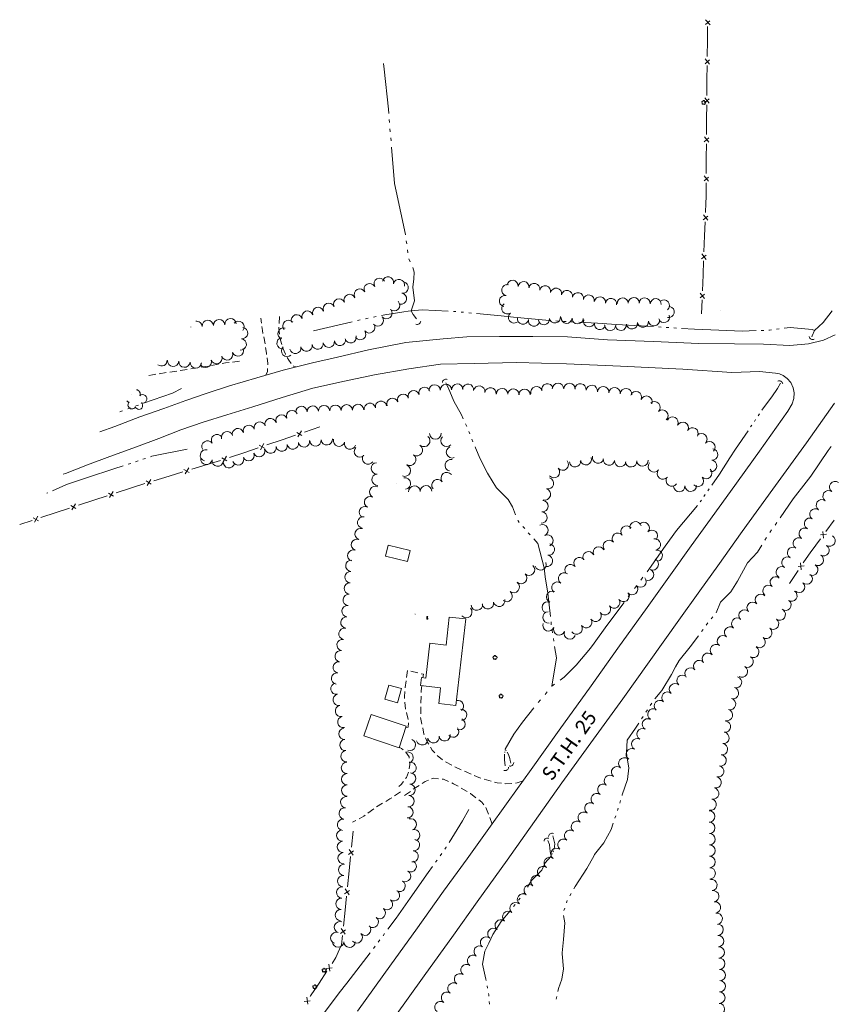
# Model space of a CAD drawing. Extents: x 297264 to 301592, y 46903 to 51888.
# Tile 7 of 16: x 298535 to 299110, y 48049 to 48745. Entities that reach past the tile are written whole.
import ezdxf
from ezdxf.enums import TextEntityAlignment as Align

# ---------------------------------------------------------------- set-up
doc = ezdxf.new("R2010")
doc.units = 0
doc.header["$MEASUREMENT"] = 0
for name, pattern in [('DGN Style 3', [37.5, 25, -12.5]), ('Echnl', [0.68, 0.25, -0.03, 0.02, -0.03, 0.02, -0.03, 0.02, -0.03, 0.25]), ('Wisdot3', [0.1875, 0.125, -0.0625])]:
    doc.linetypes.add(name, pattern=pattern)
for name, color, linetype, lineweight in [('Level 11', 7, 'Continuous', 25), ('Level 12', 241, 'Continuous', 25), ('Level 14', 1, 'Continuous', 25), ('Level 15', 40, 'Efen', 25), ('Level 17', 50, 'Wisdot3', 25), ('Level 18', 72, 'Etrel', 25), ('Level 19', 153, 'Echnl', 25)]:
    doc.layers.add(name, color=color, linetype=linetype, lineweight=lineweight)
doc.styles.add('CalibriRegular', font='calibri.ttf')
doc.styles.add('Style-IGR_FONT_0', font='calibri.ttf')
doc.linetypes.add('Efen', pattern='A,0.105,-0.0325,[20,dgnlstyle-ewdotudls.shx,S=0.000293,R=0,X=0,Y=0],-0.0325,0.105', length=0.275)
doc.linetypes.add('Etrel', pattern='A,0,[14,dgnlstyle-ewdotudls.shx,S=0.00065925,R=0,X=0,Y=0],-0.082294', length=0.082294)

# ---------------------------------------------------------------- blocks, each defined once
blk = doc.blocks.new('CULVRT')
at = {"layer": 'Level 15', "color": 40, "linetype": 'Continuous', "lineweight": 0}
blk.add_arc((10, 7.5), 12.5, 216.8804, 323.1199, dxfattribs=at)
blk = doc.blocks.new('CULVRT_1')
at = {"layer": 'Level 15', "color": 40, "linetype": 'Continuous', "lineweight": 0}
blk.add_arc((10, 7.5), 12.5, 216.8794, 323.1189, dxfattribs=at)
blk = doc.blocks.new('POLE')
at = {"color": 0, "linetype": 'ByBlock', "lineweight": -2, "transparency": 16777216}
for radius in [0.06, 0.015, 0.03, 0.045]:
    blk.add_circle((0, 0), radius, dxfattribs=at)
blk = doc.blocks.new('TREE')
at = {"layer": 'Level 18', "color": 93, "linetype": 'Continuous', "lineweight": 0}
for centre, radius, start, end in [((-4.5, 0.2), 2.78, 78.0714, 279.0825), ((-1.5, 4.3), 2.78, 1.3944, 209.1674), ((3.6, 2.4), 2.97, 278.4235, 139.6574), ((-2, -4.2), 2.61, 140.7796, 358.7122), ((3.5, -3.4), 2.97, 196.0743, 79.0476)]:
    blk.add_arc(centre, radius, start, end, dxfattribs=at)
blk = doc.blocks.new('CULVRT_4')
at = {"layer": 'Level 15', "color": 40, "linetype": 'Continuous', "lineweight": 0}
blk.add_arc((10, 7.5), 12.5, 216.8801, 323.1197, dxfattribs=at)
blk = doc.blocks.new('CULVRT_5')
at = {"layer": 'Level 15', "color": 40, "linetype": 'Continuous', "lineweight": 0}
blk.add_arc((10, 7.5), 12.5, 216.8789, 323.1185, dxfattribs=at)
blk = doc.blocks.new('CULVRT_6')
at = {"layer": 'Level 15', "color": 40, "linetype": 'Continuous', "lineweight": 0}
blk.add_arc((10, 7.5), 12.5, 216.8799, 323.1194, dxfattribs=at)
blk = doc.blocks.new('CULVRT_7')
at = {"layer": 'Level 15', "color": 40, "linetype": 'Continuous', "lineweight": 0}
blk.add_arc((10, 7.5), 12.5, 216.88, 323.1196, dxfattribs=at)
blk = doc.blocks.new('CULVRT_8')
at = {"layer": 'Level 15', "color": 40, "linetype": 'Continuous', "lineweight": 0}
blk.add_arc((10, 7.5), 12.5, 216.8795, 323.119, dxfattribs=at)
blk = doc.blocks.new('CULVRT_9')
at = {"layer": 'Level 15', "color": 40, "linetype": 'Continuous', "lineweight": 0}
blk.add_arc((10, 7.5), 12.5, 216.8797, 323.1192, dxfattribs=at)
blk = doc.blocks.new('TK5')
at = {"layer": 'Level 12', "color": 241, "linetype": 'Continuous', "lineweight": 0}
for p, q in [((8.7, 1.9), (1.6, 1.9)), ((1.7, -1.6), (8.8, -1.6))]:
    blk.add_line(p, q, dxfattribs=at)
for centre, start, end in [((1.7, 0.1), 93.5242, 269.5716), ((8.7, 0.1), 270.7061, 89.9568)]:
    blk.add_arc(centre, 1.75, start, end, dxfattribs=at)
blk = doc.blocks.new('TA')
at = {"layer": 'Level 12', "color": 241, "linetype": 'Continuous', "lineweight": 0, "style": 'Style-IGR_FONT_0'}
blk.add_text('T', height=6, rotation=360, dxfattribs=at).set_placement((-1.9, 0.2), align=Align.MIDDLE_LEFT)

msp = doc.modelspace()

# ---------------------------------------------------------------- linework, layer by layer
at = {"layer": 'Level 11', "color": 21, "linetype": 'Continuous', "lineweight": 13, "ltscale": 0.2, "flags": 128}
for points in [[(298834.58, 48519.54), (298808.1, 48516.87), (298781.74, 48511.81), (298759.78, 48506.63), (298741.98, 48502.6), (298721.24, 48497.4), (298702.58, 48491.9), (298683.43, 48486.36), (298666.94, 48480.92), (298652.49, 48475.95), (298636.94, 48470.16), (298619.94, 48464.29), (298602.34, 48457.48), (298591.72, 48453.74)], [(298834.58, 48519.54), (298851.24, 48520.95), (298874.26, 48521.05), (298898.03, 48521.24), (298922.52, 48520.79), (298950.75, 48518.84), (298983.41, 48517.66), (299015.41, 48516.15), (299040.65, 48515.99), (299061.17, 48515.64), (299079.77, 48514.89), (299092.92, 48515.98), (299103.65, 48518.53), (299111.8, 48522.43)], [(298856.43, 48502.1), (298832.73, 48501.47), (298810.21, 48498.21), (298786.04, 48494.13), (298764.75, 48489.44), (298742.42, 48484.58), (298720.68, 48478.07), (298699.82, 48471.4), (298681.49, 48465.85), (298664.69, 48460.48), (298649.03, 48455.16), (298633.43, 48449.1), (298617.57, 48443.14), (298598.73, 48436.22), (298582.93, 48430.38), (298567.33, 48424.33), (298565.69, 48423.67)], [(298856.43, 48502.1), (298886.42, 48502.84), (298921.67, 48501.85), (298960.03, 48500.11), (299004.01, 48497.99), (299038.66, 48495.79), (299058.37, 48496.34), (299069.57, 48495.31), (299072.44, 48494.73), (299075.15, 48493.63), (299077.87, 48491.53), (299080.46, 48488.49), (299082.15, 48484.9), (299082.73, 48481.18), (299082.53, 48477.2), (299081.36, 48473.61), (299078.47, 48468.42), (299058.34, 48439.99), (299037.79, 48411.57), (299021.74, 48389.31), (299009.96, 48373.03)], [(299028.79, 48358.92), (299046.08, 48383.3), (299067.64, 48413.07), (299091.65, 48445.96), (299111.47, 48473.96)], [(298773.95, 48043.94), (298797.87, 48077.41), (298815.07, 48101.21), (298834.84, 48128.81), (298851.43, 48151.67), (298865.69, 48171.46), (298880.39, 48192.26), (298896.73, 48214.84), (298916.7, 48242.68), (298939.22, 48273.99), (298958.14, 48300.62), (298978.78, 48329.56), (298995.4, 48352.58), (299009.96, 48373.03)], [(298799.54, 48039.02), (298821.05, 48068.96), (298841.74, 48097.8), (298858.67, 48121.37), (298879.72, 48150.86), (298901.9, 48182.14), (298918.42, 48205.47), (298940.8, 48236.28), (298961.58, 48264.89), (298980.15, 48290.97), (299001.26, 48320.43), (299016.14, 48341.15), (299028.79, 48358.92)]]:
    msp.add_lwpolyline(points, dxfattribs=at)
at = {"layer": 'Level 12', "color": 241, "linetype": 'Continuous', "lineweight": 13, "ltscale": 0.2, "flags": 128}
for points in [[(298793.63, 48365.84), (298809.37, 48362.08), (298811.23, 48369.82), (298795.49, 48373.58)], [(298843.53, 48260.21), (298850.67, 48321.35), (298838.88, 48322.73), (298836.55, 48302.81), (298825.14, 48304.15), (298822.26, 48279.5), (298819.08, 48279.87), (298818.43, 48274.35), (298832.73, 48272.68), (298831.44, 48261.62)], [(298802.29, 48262.05), (298805.06, 48272.11), (298796.09, 48274.58), (298793.32, 48264.52)], [(298808.36, 48245.52), (298783.49, 48253.78), (298778.45, 48238.58), (298803.31, 48230.32)]]:
    msp.add_lwpolyline(points, close=True, dxfattribs=at)
at = {"layer": 'Level 15', "color": 40, "linetype": 'Continuous', "lineweight": 0, "ltscale": 0.2}
for p, q in [((299020.11, 48741.7), (299023.28, 48744.43)), ((299023.32, 48741.49), (299020.15, 48745.21)), ((299019.8, 48714.07), (299022.98, 48716.81)), ((299023.01, 48713.86), (299019.84, 48717.58)), ((299019.5, 48686.44), (299022.67, 48689.18)), ((299022.71, 48686.23), (299019.54, 48689.96)), ((299019.28, 48658.8), (299022.45, 48661.55)), ((299022.5, 48658.61), (299019.31, 48662.32)), ((299019.08, 48631.17), (299022.24, 48633.92)), ((299022.29, 48630.98), (299019.1, 48634.69)), ((299018.47, 48603.6), (299021.73, 48606.25)), ((299021.68, 48603.31), (299018.62, 48607.12)), ((299017.35, 48576), (299020.61, 48578.64)), ((299020.55, 48575.7), (299017.5, 48579.51)), ((299016.23, 48548.39), (299019.49, 48551.03)), ((299019.43, 48548.09), (299016.37, 48551.9)), ((298730.9, 48453.21), (298734.58, 48451.1)), ((298731.78, 48450.07), (298734.27, 48454.35)), ((298704.38, 48444.23), (298708.06, 48442.11)), ((298705.26, 48441.09), (298707.76, 48445.37)), ((298677.86, 48435.24), (298681.55, 48433.12)), ((298678.75, 48432.1), (298681.24, 48436.39)), ((298651.88, 48424.01), (298654.52, 48428.2)), ((298651.11, 48427.17), (298654.72, 48424.93)), ((298624.3, 48418.98), (298627.96, 48416.81)), ((298625.15, 48415.83), (298627.69, 48420.08)), ((298597.68, 48410.3), (298601.34, 48408.14)), ((298598.52, 48407.16), (298601.07, 48411.41)), ((298571.06, 48401.63), (298574.72, 48399.47)), ((298571.9, 48398.48), (298574.45, 48402.74)), ((298545.32, 48389.72), (298547.85, 48393.98)), ((298544.46, 48392.86), (298548.13, 48390.72)), ((299105.68, 48381.31), (299101.53, 48380.95)), ((299103.21, 48383.33), (299103.6, 48378.5)), ((299089.8, 48359.04), (299085.68, 48358.5)), ((299087.26, 48360.96), (299087.85, 48356.14)), ((298767.63, 48154.77), (298771.09, 48157.24)), ((298770.86, 48154.27), (298767.99, 48158.32)), ((298764.79, 48126.84), (298768.26, 48129.32)), ((298768.02, 48126.34), (298765.16, 48130.4)), ((298761.96, 48098.92), (298765.42, 48101.4)), ((298765.19, 48098.42), (298762.32, 48102.48)), ((298751.74, 48074.15), (298755.96, 48074.72)), ((298754.36, 48072.2), (298753.72, 48077.12)), ((298738.87, 48048.82), (298738.16, 48053.74)), ((298736.23, 48050.74), (298740.44, 48051.37))]:
    msp.add_line(p, q, dxfattribs=at)
at = {"layer": 'Level 15', "color": 40, "linetype": 'Continuous', "lineweight": 0, "ltscale": 0.2, "flags": 128}
for points in [[(299021.47, 48730.49), (299021.58, 48740.36)], [(299021.35, 48719.26), (299021.47, 48730.49)], [(299021.17, 48702.86), (299021.28, 48712.73)], [(299021.04, 48691.63), (299021.17, 48702.86)], [(299020.9, 48675.23), (299020.97, 48684.96), (299020.97, 48685.1)], [(299020.81, 48664), (299020.9, 48675.23)], [(299020.69, 48647.6), (299020.76, 48657.47)], [(299020.6, 48636.37), (299020.69, 48647.6)], [(299020.48, 48619.97), (299020.55, 48629.84)], [(299020.17, 48608.75), (299020.45, 48615.52), (299020.48, 48619.97)], [(299019.51, 48592.36), (299019.91, 48602.23)], [(299019.05, 48581.14), (299019.51, 48592.36)], [(299018.38, 48564.75), (299018.78, 48574.62)], [(299017.93, 48553.53), (299018.38, 48564.75)], [(299017.26, 48537.14), (299017.66, 48547.01)], [(298736.38, 48453.48), (298747.16, 48457.13)], [(298720.64, 48448.14), (298730.11, 48451.35)], [(298694.12, 48439.16), (298703.6, 48442.37)], [(298709.86, 48444.49), (298720.64, 48448.14)], [(298683.34, 48435.51), (298694.12, 48439.16)], [(298656.59, 48427.25), (298667.49, 48430.54)], [(298667.49, 48430.54), (298677.06, 48433.44)], [(298629.79, 48419.16), (298640.68, 48422.45)], [(298640.68, 48422.45), (298650.26, 48425.34)], [(298613.98, 48414.03), (298623.5, 48417.13)], [(298587.36, 48405.36), (298596.88, 48408.46)], [(298603.16, 48410.5), (298613.98, 48414.03)], [(298576.54, 48401.83), (298587.36, 48405.36)], [(298549.95, 48393.08), (298560.75, 48396.65)], [(298560.75, 48396.65), (298570.26, 48399.78)], [(298534.92, 48388.13), (298543.67, 48391.01)], [(299111.09, 48391.12), (299105.27, 48383.23)], [(299101.42, 48378.02), (299094.8, 48369.06)], [(299094.8, 48369.06), (299094.72, 48368.95), (299089.31, 48360.95)], [(299085.69, 48355.58), (299079.46, 48346.35)], [(298769.67, 48159.88), (298770.82, 48171.22)], [(298767.99, 48143.3), (298769, 48153.28)], [(298766.83, 48131.96), (298767.99, 48143.3)], [(298765.15, 48115.38), (298766.16, 48125.36)], [(298764, 48104.04), (298765.15, 48115.38)], [(298761.29, 48087.73), (298762.65, 48090.8), (298763.33, 48097.44)], [(298755.93, 48077.71), (298758.7, 48081.87), (298761.29, 48087.73)], [(298746.69, 48063.85), (298752.25, 48072.2)], [(298740.36, 48054.36), (298740.69, 48054.86), (298746.69, 48063.85)]]:
    msp.add_lwpolyline(points, dxfattribs=at)
at = {"layer": 'Level 17', "color": 51, "linetype": 'DGN Style 3', "lineweight": 0, "ltscale": 0.2, "flags": 128}
for points in [[(298709.09, 48493.82), (298710.25, 48496.27), (298710.52, 48502.08), (298709.44, 48509.29), (298708.65, 48515.53), (298706.6, 48525.35), (298705.51, 48534.22)], [(298718.84, 48535.23), (298718.27, 48527.07), (298719.41, 48518.55), (298721.02, 48512.77), (298723, 48508.55), (298725.24, 48504.48), (298727.61, 48501.02), (298728.97, 48499.99), (298730.37, 48499.69)], [(298626.28, 48493.66), (298628.89, 48494.09), (298659.17, 48498.69), (298680.58, 48502.42), (298690.75, 48503.68)], [(298807.99, 48244.42), (298808.1, 48244.39), (298809.86, 48244.8), (298810.02, 48249.57), (298807.9, 48257.68), (298807.38, 48262.35), (298807.19, 48266.3), (298807.61, 48272.9), (298809.25, 48284.99), (298820.54, 48282.23), (298820.21, 48279.74)], [(298819.48, 48274.22), (298818.95, 48270.22), (298818.56, 48251.79), (298820.94, 48239.79), (298823.52, 48234), (298826.85, 48228.44), (298830.26, 48224.69), (298835.68, 48220.55), (298842.42, 48216.93), (298851.18, 48212.9), (298859.73, 48209.26), (298872.74, 48205.46), (298878.78, 48204.83), (298884.86, 48205.05), (298886.84, 48205.47), (298890.96, 48206.88)], [(298803.16, 48202.75), (298804.79, 48204.21), (298808.49, 48209.23), (298810.23, 48213.55), (298810.85, 48218.32), (298810.47, 48223.94), (298808.18, 48227.13), (298805.03, 48229.68), (298803.44, 48230.72)], [(298869.07, 48176.26), (298867.13, 48182.12), (298864.8, 48187.96), (298861.83, 48191.75), (298853.76, 48197.96), (298841.94, 48204.81), (298834.75, 48207.96), (298827.75, 48208.77), (298821.75, 48206.38), (298816.29, 48202.9), (298806.83, 48196.3)], [(298804.34, 48199.12), (298796.76, 48194.02), (298786.78, 48188.13), (298778.29, 48181.85), (298770.46, 48177.55)]]:
    msp.add_lwpolyline(points, dxfattribs=at)
at = {"layer": 'Level 18', "color": 93, "linetype": 'Continuous', "lineweight": 0, "ltscale": 0.2}
for centre, radius, start, end in [((298789.57, 48558.42), 3.99, 28.37217, 208.35685), ((298795.47, 48559.41), 3.99, 346.80857, 166.79325), ((298803.24, 48557.59), 3.99, 346.80857, 166.79325), ((298883.59, 48557.01), 3.94, 353.20097, 173.18565), ((298775.52, 48550.83), 3.99, 28.37217, 208.35685), ((298782.55, 48554.62), 3.99, 28.37217, 208.35685), ((298805.91, 48555.78), 3.99, 260.90306, 80.88774), ((298879.84, 48553.93), 3.94, 77.85286, 257.83754), ((298891.42, 48556.07), 3.94, 353.20097, 173.18565), ((298898.97, 48554.81), 3.94, 347.38139, 167.36607), ((298906.66, 48553.08), 3.94, 347.38139, 167.36607), ((298914.4, 48551.42), 3.94, 348.32011, 168.30479), ((298922.12, 48549.82), 3.94, 348.32011, 168.30479), ((298760.97, 48543.85), 3.99, 23.06342, 203.04809), ((298768.32, 48546.98), 3.99, 23.06342, 203.04809), ((298804.65, 48547.9), 3.99, 260.90306, 80.88774), ((298878.18, 48546.22), 3.94, 77.85286, 257.83754), ((298929.84, 48548.22), 3.94, 348.32011, 168.30479), ((298937.56, 48546.63), 3.94, 348.32011, 168.30479), ((298945.45, 48545.24), 3.94, 352.12934, 172.11401), ((298953.26, 48544.16), 3.94, 352.12934, 172.11401), ((298961.5, 48544.46), 3.94, 2.30613, 182.29081), ((298969.38, 48544.77), 3.94, 2.30613, 182.29081), ((298977.03, 48544.48), 3.94, 356.38429, 176.36897), ((298984.9, 48543.99), 3.94, 356.38429, 176.36897), ((298990.73, 48543.07), 3.94, 309.96433, 129.94901), ((298746.04, 48537.83), 3.99, 19.20327, 199.18794), ((298753.63, 48540.72), 3.99, 23.06342, 203.04809), ((298794.41, 48537.64), 3.99, 219.98117, 39.96584), ((298799.84, 48543.17), 3.99, 226.28155, 46.26623), ((298879.97, 48540.95), 3.94, 125.72489, 305.70957), ((298994.09, 48538.51), 3.94, 257.02602, 77.01069), ((298676.07, 48529.18), 4.02, 4.30319, 184.28787), ((298684.1, 48529.79), 4.02, 4.37696, 184.36164), ((298725.02, 48528.66), 3.99, 39.78098, 219.76566), ((298730.97, 48532.58), 3.99, 19.20327, 199.18794), ((298738.51, 48535.21), 3.99, 19.20327, 199.18794), ((298788.29, 48532.51), 3.99, 219.98117, 39.96584), ((298884.57, 48534.55), 3.94, 125.72489, 305.70957), ((298890.95, 48533.78), 3.94, 169.26691, 349.25158), ((298898.69, 48532.32), 3.94, 169.26691, 349.25158), ((298905.76, 48533.36), 3.94, 189.06124, 9.04592), ((298913.55, 48534.6), 3.94, 189.06124, 9.04592), ((298921.84, 48534.36), 3.94, 177.13192, 357.11659), ((298929.71, 48533.96), 3.94, 177.13192, 357.11659), ((298937.76, 48531.91), 3.94, 165.24262, 345.22729), ((298983.65, 48532.64), 3.94, 188.01597, 8.00064), ((298990.73, 48534.87), 3.94, 199.9729, 19.95758), ((298652.03, 48527.27), 4.02, 5.05662, 10.14382), ((298660.02, 48527.97), 4.02, 179.77176, 184.28787), ((298660.02, 48527.97), 4.02, 4.30319, 98.4609), ((298668.05, 48528.57), 4.02, 4.30319, 184.28787), ((298689.66, 48528.03), 4.02, 319.48868, 139.47336), ((298692.25, 48523.56), 4.02, 263.04234, 83.02701), ((298721.56, 48523.2), 3.99, 72.85872, 252.84339), ((298782.21, 48527.56), 3.99, 216.44926, 36.43393), ((298945.38, 48529.9), 3.94, 165.24262, 345.22729), ((298952.68, 48529.25), 3.94, 179.26049, 359.24517), ((298960.23, 48529.33), 3.94, 188.11647, 8.10115), ((298968.04, 48530.44), 3.94, 188.11647, 8.10115), ((298975.84, 48531.54), 3.94, 188.01597, 8.00064), ((298691.28, 48515.57), 4.02, 263.04234, 83.02701), ((298720.84, 48516.4), 3.99, 98.91611, 278.90079), ((298761.48, 48518.7), 3.99, 189.50508, 9.48976), ((298769.02, 48520.6), 3.99, 194.76986, 14.75454), ((298775.79, 48522.81), 3.99, 216.44926, 36.43393), ((298689.3, 48511.22), 4.02, 199.59097, 19.57565), ((298724.08, 48510.89), 3.99, 133.60014, 313.58482), ((298729.99, 48513.06), 3.99, 191.25621, 11.24089), ((298737.82, 48514.62), 3.99, 191.25621, 11.24089), ((298745.73, 48516.06), 3.99, 189.50508, 9.48976), ((298753.6, 48517.38), 3.99, 189.50508, 9.48976), ((298674.14, 48505.82), 4.02, 199.59097, 19.57565), ((298681.72, 48508.52), 4.02, 199.59097, 19.57565), ((298635.19, 48504.3), 4.02, 232.3778, 2.68633), ((298643.47, 48503.94), 4.02, 175.90795, 355.89263), ((298651.5, 48503.37), 4.02, 175.90795, 355.89263), ((298659.52, 48502.79), 4.02, 175.90795, 355.89263), ((298666.56, 48503.13), 4.02, 199.59097, 19.57565), ((298821.31, 48481.33), 4.01, 18.08079, 198.06547), ((298828.48, 48483.05), 4.01, 2.03488, 182.01956), ((298836.5, 48483.34), 4.01, 2.03488, 182.01956), ((298844.53, 48483.62), 4.01, 2.03488, 182.01956), ((298852.11, 48483.5), 4.01, 350.81809, 170.80277), ((298860.04, 48482.22), 4.01, 350.81809, 170.80277), ((298867.96, 48480.94), 4.01, 350.81809, 170.80277), ((298876.21, 48480.45), 4.01, 357.50221, 177.48689), ((298884.23, 48480.1), 4.01, 357.50221, 177.48689), ((298892.13, 48479.95), 4.04, 0.2208, 180.20548), ((298900.54, 48481.76), 4.04, 16.07108, 196.05576), ((298908.29, 48483.76), 4.04, 14.16512, 194.1498), ((298915.77, 48484.09), 4.04, 359.46094, 179.44562), ((298923.85, 48484.01), 4.04, 359.46094, 179.44562), ((298931.66, 48483.67), 4.04, 352.6406, 172.62528), ((298939.67, 48482.64), 4.04, 352.6406, 172.62528), ((298947.77, 48481.66), 4.04, 355.02497, 175.00965), ((298955.82, 48480.96), 4.04, 355.02497, 175.00965), ((298963.87, 48480.26), 4.04, 355.02497, 175.00965), ((298617.18, 48480.54), 2.97, 193.99816, 194.06555), ((298612.73, 48477.52), 2.78, 55.80256, 55.86202), ((298617.18, 48480.54), 2.97, 332.83167, 84.23449), ((298621.87, 48477.04), 2.97, 250.48248, 133.45575), ((298798.67, 48473.47), 4.01, 20.98798, 200.97266), ((298806.17, 48476.34), 4.01, 20.98798, 200.97266), ((298813.68, 48478.84), 4.01, 18.08079, 198.06547), ((298970.9, 48478.16), 4.04, 337.31049, 157.29517), ((298978.35, 48475.04), 4.04, 337.31049, 157.29517), ((298612.73, 48477.52), 2.78, 222.37064, 263.57555), ((298614.3, 48472.7), 2.78, 132.47957, 333.49062), ((298619.31, 48472.15), 2.61, 195.18772, 53.12032), ((298734.25, 48467.78), 4.01, 2.07354, 182.05821), ((298742.28, 48468.07), 4.01, 2.07354, 182.05821), ((298750.3, 48468.36), 4.01, 2.07354, 182.05821), ((298758.32, 48468.65), 4.01, 2.07354, 182.05821), ((298766.34, 48468.93), 4.01, 2.01684, 182.00152), ((298774.36, 48469.22), 4.01, 2.01684, 182.00152), ((298782.66, 48469.95), 4.01, 10.80107, 190.78575), ((298790.54, 48471.46), 4.01, 10.80107, 190.78575), ((298984.11, 48471.06), 4.04, 312.91644, 132.90112), ((298712.37, 48459.2), 4.01, 17.25376, 197.23844), ((298720.19, 48461.76), 4.01, 22.91056, 202.89524), ((298727.59, 48464.88), 4.01, 22.91056, 202.89524), ((298989.61, 48465.15), 4.04, 312.91644, 132.90112), ((298996.79, 48460.21), 4.04, 333.31663, 153.30131), ((298689.31, 48452.11), 4.01, 15.97682, 195.9615), ((298697.04, 48454.44), 4.01, 17.25376, 197.23844), ((298704.71, 48456.82), 4.01, 17.25376, 197.23844), ((299004, 48456.59), 4.04, 333.31663, 153.30131), ((299010.89, 48452.63), 4.04, 329.69222, 149.67689), ((298674.51, 48447.85), 4.01, 33.56784, 213.55251), ((298681.59, 48449.9), 4.01, 15.97682, 195.9615), ((298821.09, 48447.32), 4.11, 230.28248, 50.26716), ((298829.03, 48452.55), 4.11, 181.68722, 1.6719), ((298836.95, 48447.4), 4.11, 135.59147, 315.57615), ((299017.18, 48448.57), 4.04, 314.63319, 134.61786), ((298667.82, 48443.41), 4.01, 33.56784, 213.55251), ((298712.4, 48442.48), 4.01, 190.62179, 10.60646), ((298720.29, 48443.96), 4.01, 190.62179, 10.60646), ((298728.18, 48445.44), 4.01, 190.62179, 10.60646), ((298736.07, 48446.91), 4.01, 190.62179, 10.60646), ((298744.26, 48447.67), 4.01, 185.22884, 5.21352), ((298752.25, 48448.4), 4.01, 185.22884, 5.21352), ((298760.83, 48447.39), 4.01, 165.31388, 345.29856), ((298768.59, 48445.36), 4.01, 165.31388, 345.29856), ((298775.62, 48439.82), 4.01, 134.0695, 314.05418), ((298815.78, 48440.79), 4.11, 235.66644, 55.65112), ((298840.86, 48439.29), 4.11, 112.00728, 291.99196), ((299022.85, 48442.82), 4.04, 314.63319, 134.61786), ((298666.63, 48437.07), 4.01, 77.08827, 257.07295), ((298689.42, 48434.2), 4.01, 201.33628, 21.32096), ((298696.9, 48437.12), 4.01, 201.33628, 21.32096), ((298704.37, 48440.04), 4.01, 201.33628, 21.32096), ((298781.39, 48434.87), 4.01, 144.66969, 324.65436), ((298811.15, 48434), 4.11, 235.66644, 55.65112), ((298935.43, 48434.37), 4.06, 196.74915, 16.73383), ((298944.11, 48435.55), 4.04, 166.53056, 346.51524), ((299024.85, 48437.66), 4.04, 264.68754, 84.67222), ((298667.02, 48434.49), 4.01, 171.84306, 351.82774), ((298674.97, 48433.35), 4.01, 171.84306, 351.82774), ((298682.91, 48432.21), 4.01, 171.84306, 351.82774), ((298787.58, 48427.88), 4.01, 93.83207, 273.81675), ((298807.29, 48426.31), 4.11, 246.91685, 66.90153), ((298839.91, 48430.05), 4.11, 77.43202, 257.4167), ((298919.05, 48430.57), 4.06, 220.55884, 40.54352), ((298927.85, 48432.91), 4.06, 186.84902, 6.83369), ((298951.81, 48434.04), 4.04, 172.5929, 352.57758), ((298959.82, 48433), 4.04, 172.5929, 352.57758), ((298967.43, 48432.88), 4.04, 183.985, 3.96968), ((298975.49, 48433.44), 4.04, 183.985, 3.96968), ((298983.68, 48429.26), 4.04, 141.32793, 321.31261), ((299024.1, 48429.62), 4.04, 264.68754, 84.67222), ((298788.12, 48419.87), 4.01, 93.83207, 273.81675), ((298807.32, 48417.15), 4.11, 278.39961, 98.38429), ((298837.07, 48420.97), 4.11, 37.8789, 217.86358), ((298908.66, 48417.32), 4.06, 254.08392, 74.0686), ((298912.89, 48425.29), 4.06, 220.55884, 40.54352), ((298989.98, 48424.21), 4.04, 141.32793, 321.31261), ((298996.31, 48419.29), 4.04, 143.06171, 323.04639), ((299014.74, 48418.94), 4.04, 224.03993, 44.02461), ((299020.55, 48424.55), 4.04, 224.03993, 44.02461), ((298786.4, 48411.18), 4.01, 63.10581, 243.09049), ((298814.19, 48411.35), 4.11, 2.17924, 182.16391), ((298822.4, 48411.66), 4.11, 2.17924, 182.16391), ((298830.58, 48415.93), 4.11, 37.8789, 217.86358), ((299001.57, 48415.3), 4.04, 181.82799, 1.81266), ((299009.64, 48415.55), 4.04, 181.82799, 1.81266), ((299111.8, 48414.62), 3.97, 53.51789, 233.50257), ((298782.77, 48404.02), 4.01, 63.10581, 243.09049), ((298906.44, 48409.51), 4.06, 254.08392, 74.0686), ((299107.12, 48408.22), 3.97, 53.83476, 233.81943), ((298779.13, 48396.87), 4.01, 63.10581, 243.09049), ((298904.78, 48401.19), 4.06, 265.13289, 85.11756), ((299102.43, 48401.82), 3.97, 53.83476, 233.81943), ((298777.91, 48389.58), 4.01, 80.51324, 260.49791), ((298904.09, 48393.11), 4.06, 265.13289, 85.11756), ((299097.75, 48395.41), 3.97, 53.83476, 233.81943), ((298904.67, 48384.1), 4.06, 296.12665, 116.11133), ((298964.29, 48383.24), 4.03, 39.33459, 219.31927), ((298970.62, 48386.21), 4.03, 14.84245, 194.82713), ((298976.4, 48385.74), 4.03, 316.49294, 136.47762), ((299094.02, 48388.77), 3.97, 62.36077, 242.34545), ((298776.11, 48381.44), 4.01, 71.23703, 251.2217), ((298908.24, 48376.82), 4.06, 296.12665, 116.11133), ((298958.05, 48378.13), 4.03, 39.33459, 219.31927), ((298982.24, 48380.18), 4.03, 316.49294, 136.47762), ((299090.21, 48381.66), 3.97, 58.52347, 238.50814), ((299107.89, 48376.67), 3.97, 238.44585, 58.43053), ((298773.53, 48373.84), 4.01, 71.23703, 251.2217), ((298909.25, 48370.46), 4.06, 260.6192, 80.60388), ((298944.64, 48368.44), 4.03, 25.78348, 205.76816), ((298951.81, 48373.02), 4.03, 39.33459, 219.31927), ((298984.23, 48374.05), 4.03, 280.07311, 100.05779), ((299086.06, 48374.89), 3.97, 58.52347, 238.50814), ((299103.73, 48369.9), 3.97, 238.44585, 58.43053), ((298770.94, 48366.24), 4.01, 71.23703, 251.2217), ((298907.93, 48362.46), 4.06, 260.6192, 80.60388), ((298937.38, 48364.94), 4.03, 25.78348, 205.76816), ((298985.63, 48366.1), 4.03, 280.07311, 100.05779), ((299081.98, 48368.14), 3.97, 59.76055, 239.74523), ((299099.64, 48363.02), 3.97, 240.39353, 60.37821), ((298769.55, 48358.95), 4.01, 85.93679, 265.92146), ((298895.25, 48356.21), 4.06, 226.93796, 46.92264), ((298903.41, 48359.98), 4.06, 199.14148, 19.12616), ((298924.61, 48355.92), 4.03, 37.70419, 217.68887), ((298930.99, 48360.86), 4.03, 37.70419, 217.68887), ((298982.85, 48359.99), 4.03, 245.02661, 65.01128), ((299077.98, 48361.28), 3.97, 59.76055, 239.74523), ((299095.72, 48356.12), 3.97, 240.39353, 60.37821), ((298768.98, 48350.94), 4.01, 85.93679, 265.92146), ((298889.71, 48350.28), 4.06, 226.93796, 46.92264), ((298920.06, 48350.02), 4.03, 53.6339, 233.61857), ((298979.45, 48352.68), 4.03, 245.02661, 65.01128), ((299073.98, 48354.42), 3.97, 59.76055, 239.74523), ((299091.77, 48349.83), 3.97, 227.19454, 47.17921), ((298768.41, 48342.93), 4.01, 85.93679, 265.92146), ((298884.38, 48343.94), 4.06, 231.82048, 51.80516), ((298915.27, 48343.52), 4.03, 53.6339, 233.61857), ((298968.16, 48342.43), 4.03, 221.90994, 41.89462), ((298974.16, 48347.82), 4.03, 221.90994, 41.89462), ((299064.63, 48341.22), 3.97, 49.74187, 229.72655), ((299069.76, 48347.28), 3.97, 49.74187, 229.72655), ((299086.37, 48344.01), 3.97, 227.19454, 47.17921), ((298767.67, 48334.88), 4.01, 84.27074, 264.25542), ((298879.36, 48337.56), 4.06, 231.82048, 51.80516), ((298911.61, 48336.96), 4.03, 67.1507, 247.13538), ((298962.04, 48337.57), 4.03, 215.55739, 35.54206), ((299059.25, 48334.88), 4, 43.65461, 223.63929), ((299080.95, 48337.76), 3.97, 237.0503, 57.03498), ((298766.86, 48326.89), 4.01, 84.27074, 264.25542), ((298858.36, 48331.51), 4.06, 186.57112, 6.55579), ((298866.19, 48332.46), 4.06, 192.57814, 12.56282), ((298874.11, 48334.23), 4.06, 192.57814, 12.56282), ((298908.48, 48329.53), 4.03, 67.1507, 247.13538), ((298955.47, 48332.88), 4.03, 215.55739, 35.54206), ((299053.46, 48329.35), 4, 43.65461, 223.63929), ((299076.7, 48331.29), 3.97, 231.65405, 51.63873), ((298850.86, 48326.19), 4.06, 221.65364, 41.63832), ((298909.1, 48322.48), 4.03, 94.20551, 274.19018), ((298942.39, 48323.55), 4.03, 213.91791, 33.90259), ((298948.91, 48328.19), 4.03, 215.55739, 35.54206), ((299047.66, 48323.83), 4, 43.65461, 223.63929), ((299072.66, 48324.48), 4.02, 233.98068, 53.96536), ((298766.06, 48318.9), 4.01, 84.27074, 264.25542), ((298909.07, 48316.81), 4.03, 159.15649, 339.14116), ((298929, 48314.55), 4.03, 213.91791, 33.90259), ((298935.7, 48319.05), 4.03, 213.91791, 33.90259), ((299042.53, 48318.06), 4, 51.01212, 230.9968), ((299067.93, 48317.98), 4.02, 233.75587, 53.74054), ((298764.73, 48310.84), 4.01, 80.10188, 260.08656), ((298916.61, 48313.94), 4.03, 159.15649, 339.14116), ((298924.15, 48311.07), 4.03, 159.15649, 339.14116), ((299037.49, 48311.84), 4, 51.01212, 230.9968), ((299063.18, 48311.49), 4.02, 233.75587, 53.74054), ((298763.35, 48302.93), 4.01, 80.10188, 260.08656), ((299027.41, 48299.39), 4, 51.01212, 230.9968), ((299032.45, 48305.61), 4, 51.01212, 230.9968), ((299058.42, 48305.01), 4.02, 233.75587, 53.74054), ((298761.97, 48295.02), 4.01, 80.10188, 260.08656), ((299021.71, 48293.28), 4, 40.58209, 220.56676), ((299053.92, 48298.08), 4.02, 239.83146, 59.81613), ((298760.65, 48287.16), 4.01, 81.76375, 261.74843), ((299015.63, 48288.07), 4, 40.58209, 220.56676), ((299049.88, 48291.13), 4.02, 239.83146, 59.81613), ((298759.5, 48279.22), 4.01, 81.76375, 261.74843), ((299009.55, 48282.86), 4, 40.58209, 220.56676), ((299045.84, 48284.18), 4.02, 239.83146, 59.81613), ((298759.01, 48272.02), 4.01, 101.53207, 281.51675), ((298998.48, 48271.71), 4, 48.07137, 228.05605), ((299003.83, 48277.67), 4, 48.07137, 228.05605), ((299041.72, 48276.66), 4.02, 254.68626, 74.67094), ((298760.61, 48264.15), 4.01, 101.53207, 281.51675), ((298993.13, 48265.76), 4, 48.07137, 228.05605), ((299039.59, 48268.9), 4.02, 254.68626, 74.67094), ((298844.91, 48259.77), 4.01, 309.80006, 104.10452), ((298987.78, 48259.8), 4, 48.07137, 228.05605), ((299037.47, 48261.15), 4.02, 254.68626, 74.67094), ((298762.22, 48256.29), 4.01, 101.53207, 281.51675), ((298847.24, 48253.5), 4.01, 277.18341, 97.16808), ((298983.21, 48253.88), 4, 61.4213, 241.40598), ((299035.34, 48253.39), 4.02, 254.68626, 74.67094), ((298763.82, 48248.42), 4.01, 101.53207, 281.51675), ((298846.08, 48246.97), 4.01, 246.50664, 66.49132), ((298979.38, 48246.85), 4, 61.4213, 241.40598), ((299033.86, 48245.2), 4.02, 262.62407, 82.60875), ((298764.67, 48240.21), 4.01, 95.0813, 275.06597), ((298841.63, 48241.67), 4.01, 220.95352, 40.9382), ((298975.55, 48239.82), 4, 61.4213, 241.40598), ((299032.83, 48237.23), 4.02, 262.62407, 82.60875), ((298765.38, 48232.21), 4.01, 95.0813, 275.06597), ((298811.01, 48232.33), 4.01, 249.02693, 69.01161), ((298819.67, 48236.17), 4.01, 192.91307, 12.89774), ((298827.67, 48237.67), 4.01, 189.68616, 9.67084), ((298835.59, 48239.02), 4.01, 189.68616, 9.67084), ((298971.72, 48232.79), 4, 61.4213, 241.40598), ((299031.79, 48229.25), 4.02, 262.62407, 82.60875), ((298766.09, 48224.22), 4.01, 95.0813, 275.06597), ((298809.37, 48223.31), 4.01, 291.53525, 111.51993), ((298967.89, 48225.76), 4, 61.4213, 241.40598), ((298766.45, 48216.04), 4.01, 90.63308, 270.61776), ((298811.46, 48216.04), 4.01, 280.05701, 100.04169), ((298962.61, 48219.24), 4, 50.72509, 230.70977), ((299030.76, 48221.27), 4.02, 262.62407, 82.60875), ((298811.21, 48208.54), 4.01, 266.41275, 86.39743), ((298957.54, 48213.04), 4, 50.72509, 230.70977), ((299029.06, 48213.61), 4.02, 257.34919, 77.33387), ((298766.54, 48208.01), 4.01, 90.63308, 270.61776), ((298952.47, 48206.84), 4, 50.72509, 230.70977), ((299027.3, 48205.76), 4.02, 257.34919, 77.33387), ((298766.63, 48199.99), 4.01, 90.63308, 270.61776), ((298810.65, 48200.58), 4.01, 265.19315, 85.17783), ((298947.78, 48200.55), 4, 55.00028, 234.98496), ((299025.53, 48197.91), 4.02, 257.34919, 77.33387), ((298765.92, 48191.7), 4.01, 82.16378, 262.14845), ((298809.98, 48192.58), 4.01, 265.19315, 85.17783), ((298938.59, 48187.43), 4, 55.00028, 234.98496), ((298943.19, 48193.99), 4, 55.00028, 234.98496), ((299023.77, 48190.06), 4.02, 257.34919, 77.33387), ((298764.82, 48183.75), 4.01, 82.16378, 262.14845), ((298809.3, 48184.59), 4.01, 265.19315, 85.17783), ((298933.91, 48180.85), 4, 53.17683, 233.16151), ((299022.74, 48181.65), 4.02, 270.51968, 90.50436), ((298763.73, 48175.8), 4.01, 82.16378, 262.14845), ((298811.58, 48176.1), 4.01, 287.15895, 107.14363), ((298929.11, 48174.45), 4, 53.17683, 233.16151), ((299022.81, 48173.6), 4.02, 270.51968, 90.50436), ((298763.15, 48168.23), 4.01, 93.38443, 273.36911), ((298813.94, 48168.43), 4.01, 287.15895, 107.14363), ((298924.31, 48168.04), 4, 53.17683, 233.16151), ((298763.63, 48160.22), 4.01, 93.38443, 273.36911), ((298813.87, 48161.43), 4.01, 262.86889, 82.85357), ((298919.51, 48161.63), 4, 53.17683, 233.16151), ((299022.88, 48165.56), 4.02, 270.51968, 90.50436), ((298812.87, 48153.47), 4.01, 262.86889, 82.85357), ((298914.71, 48155.22), 4, 53.17683, 233.16151), ((299022.96, 48157.52), 4.02, 270.51968, 90.50436), ((298764.1, 48152.21), 4.01, 93.38443, 273.36911), ((298811.56, 48146.46), 4.01, 240.57393, 60.55861), ((298909.91, 48148.81), 4, 53.17683, 233.16151), ((299023.03, 48149.47), 4.02, 270.51968, 90.50436), ((298764.49, 48143.89), 4.01, 85.12972, 265.1144), ((298807.61, 48139.47), 4.01, 240.57393, 60.55861), ((298905.17, 48142.38), 4, 53.65073, 233.63541), ((299023.1, 48141.43), 4.02, 270.51968, 90.50436), ((298763.8, 48135.9), 4.01, 85.12972, 265.1144), ((298803.67, 48132.48), 4.01, 240.57393, 60.55861), ((298900.42, 48135.93), 4, 53.65073, 233.63541), ((299024.32, 48133.17), 4.02, 278.91075, 98.89543), ((298763.12, 48127.9), 4.01, 85.12972, 265.1144), ((298799.73, 48125.89), 4.01, 231.33154, 51.31622), ((298895.67, 48129.48), 4, 53.65073, 233.63541), ((299025.57, 48125.22), 4.02, 278.91075, 98.89543), ((298762.57, 48119.96), 4.01, 86.99425, 266.97893), ((298794.72, 48119.62), 4.01, 231.33154, 51.31622), ((298890.93, 48123.03), 4, 53.65073, 233.63541), ((298762.14, 48111.94), 4.01, 86.99425, 266.97893), ((298789.7, 48113.36), 4.01, 231.33154, 51.31622), ((298885.63, 48116.82), 4, 49.47499, 229.45967), ((299026.81, 48117.28), 4.02, 278.91075, 98.89543), ((298784.68, 48107.09), 4.01, 231.33154, 51.31622), ((298875.23, 48104.65), 4, 49.47499, 229.45967), ((298880.43, 48110.74), 4, 49.47499, 229.45967), ((299028.06, 48109.33), 4.02, 278.91075, 98.89543), ((298761.48, 48103.39), 4.01, 71.3065, 251.29118), ((298779.33, 48101.59), 4.01, 222.41544, 42.40011), ((298870.02, 48098.57), 4, 49.47499, 229.45967), ((299028.68, 48101.55), 4.02, 272.76928, 92.75396), ((298758.91, 48095.79), 4.01, 71.3065, 251.29118), ((298773.4, 48096.17), 4.01, 222.41544, 42.40011), ((298864.82, 48092.48), 4, 49.47499, 229.45967), ((299029.07, 48093.51), 4.02, 272.76928, 92.75396), ((298760.26, 48093.18), 4.01, 178.925, 358.90968), ((298768.28, 48093.03), 4.01, 178.925, 358.90968), ((298860.28, 48086.11), 4, 54.65809, 234.64277), ((299029.46, 48085.48), 4.02, 272.76928, 92.75396), ((298855.65, 48079.58), 4, 54.65809, 234.64277), ((299029.85, 48077.44), 4.02, 272.76928, 92.75396), ((298851.02, 48073.05), 4, 54.65809, 234.64277), ((299030.23, 48069.41), 4.02, 272.76928, 92.75396), ((298846.39, 48066.53), 4, 54.89557, 234.88025), ((298841.79, 48059.98), 4, 54.89557, 234.88025), ((299030.21, 48061.55), 4.02, 267.92327, 87.90794), ((298837.18, 48053.43), 4, 54.89557, 234.88025), ((299029.91, 48053.51), 4.02, 267.92327, 87.90794), ((298832.57, 48046.88), 4, 54.89557, 234.88025), ((299029.62, 48045.47), 4.02, 267.92327, 87.90794)]:
    msp.add_arc(centre, radius, start, end, dxfattribs=at)
at = {"layer": 'Level 19', "color": 161, "linetype": 'Continuous', "lineweight": 0, "ltscale": 0.2, "flags": 128}
for points in [[(298792.66, 48710.2), (298792.22, 48714.26)], [(298795.98, 48678.92), (298795.74, 48681.83), (298792.66, 48710.2)], [(298796.53, 48672.43), (298796.34, 48674.6)], [(298797.07, 48665.95), (298796.89, 48668.11)], [(298797.62, 48659.46), (298797.44, 48661.62)], [(298801.33, 48623.89), (298800.15, 48629.45), (298797.99, 48655.14)], [(298807.86, 48593.11), (298807.83, 48593.3), (298801.33, 48623.89)], [(298808.71, 48586.66), (298808.42, 48588.81)], [(298809.56, 48580.21), (298809.27, 48582.36)], [(298811.2, 48573.99), (298810.3, 48575.96)], [(298811.93, 48539.27), (298814.12, 48546.47), (298813.09, 48556.13), (298813.72, 48562.04), (298814.06, 48566.71), (298813.06, 48569.9), (298812.99, 48570.06)], [(298811.93, 48539.27), (298819.66, 48539.99), (298838.14, 48539.1)], [(298773.96, 48532.42), (298775.85, 48532.83)], [(298779.64, 48533.65), (298781.53, 48534.06)], [(298785.32, 48534.87), (298787.21, 48535.28)], [(298791, 48536.1), (298793.15, 48536.56), (298806.61, 48538.68), (298809.66, 48539.14), (298811.93, 48539.27), (298813.34, 48536.67), (298815.54, 48533.55)], [(298841.77, 48538.92), (298842.16, 48538.9), (298843.59, 48538.77)], [(298847.21, 48538.43), (298849.02, 48538.26)], [(298852.64, 48537.93), (298854.45, 48537.76)], [(298858.08, 48537.42), (298875.54, 48535.8), (298884.34, 48534.93)], [(298884.34, 48534.93), (298909.76, 48532.41), (298910.59, 48532.36)], [(299097.13, 48525.35), (299103.25, 48531.13), (299109.69, 48539.3)], [(298742.82, 48525.18), (298770.17, 48531.6)], [(298914.22, 48532.16), (298916.04, 48532.06)], [(298919.67, 48531.85), (298921.48, 48531.75)], [(298925.12, 48531.55), (298926.93, 48531.45)], [(298930.57, 48531.24), (298943.64, 48530.51), (298956.9, 48529.71)], [(298956.9, 48529.71), (298983.23, 48528.11)], [(298986.86, 48527.89), (298988.68, 48527.78)], [(298992.31, 48527.56), (298994.12, 48527.45)], [(298997.76, 48527.23), (298999.57, 48527.12)], [(299003.21, 48526.9), (299012.39, 48526.34), (299029.55, 48525.6)], [(299065, 48525.64), (299065.34, 48525.66), (299066.8, 48525.85)], [(299070.41, 48526.32), (299072.21, 48526.55)], [(299075.82, 48527.02), (299080.02, 48527.57), (299090.4, 48526.58), (299095.49, 48526.07), (299097.13, 48525.35), (299095.62, 48521.5), (299095.39, 48520.9)], [(299029.55, 48525.6), (299045.94, 48524.9), (299055.91, 48525.29)], [(299059.54, 48525.43), (299061.36, 48525.5)], [(298622.6, 48474.01), (298643.14, 48481.01), (298649.41, 48484.38)], [(298848.73, 48462.93), (298847.44, 48465.75), (298842.16, 48475.33), (298839.19, 48482.33), (298837.21, 48487.05), (298836.31, 48488.34)], [(299060.03, 48469.08), (299060.46, 48469.71), (299067.08, 48478.42), (299071.03, 48484.41), (299073.1, 48488.13)], [(298611.38, 48469.98), (298613.25, 48470.66)], [(298616.99, 48472), (298618.86, 48472.68)], [(298605.77, 48467.96), (298607.64, 48468.63)], [(299057.37, 48465.1), (299058.26, 48466.43)], [(298851.17, 48457.59), (298850.36, 48459.37)], [(299052.04, 48457.13), (299052.93, 48458.46)], [(299054.7, 48461.11), (299055.59, 48462.44)], [(298853.45, 48452.19), (298852.72, 48454)], [(299037.38, 48435.22), (299041.41, 48441.4), (299050.25, 48454.48)], [(298855.62, 48446.74), (298854.9, 48448.56)], [(298869.9, 48417.89), (298865.89, 48424.53), (298860.76, 48434.6), (298857.37, 48442.38), (298857.07, 48443.11)], [(299091.25, 48418), (299094.63, 48422.38), (299106.96, 48440.55), (299108.99, 48443.35)], [(298627.38, 48436.04), (298628.46, 48436.4), (298653.44, 48441.35)], [(299024.5, 48415.95), (299029.95, 48423.83), (299037.38, 48435.22)], [(298582.98, 48421.4), (298601.44, 48427.44), (298608.23, 48429.69)], [(298611.71, 48430.85), (298613.45, 48431.43)], [(298616.93, 48432.58), (298618.67, 48433.16)], [(298622.15, 48434.31), (298623.89, 48434.89)], [(298558.13, 48412.08), (298567.96, 48416.48), (298582.98, 48421.4)], [(298885.8, 48394.92), (298883.47, 48400.76), (298880.61, 48405.88), (298872.23, 48414.03), (298869.9, 48417.89)], [(299073.01, 48393), (299082.23, 48406.3), (299091.25, 48418)], [(298554.09, 48410.28), (298554.78, 48410.59)], [(299019.04, 48408.07), (299019.95, 48409.38)], [(299021.77, 48412.01), (299022.68, 48413.32)], [(298999.49, 48383.83), (299014.44, 48401.53)], [(299016.31, 48404.12), (299017.22, 48405.44)], [(298888.35, 48389.7), (298887.51, 48390.66), (298887.26, 48391.29)], [(298892.2, 48385.27), (298890.92, 48386.75)], [(299069.31, 48387.78), (299070.55, 48389.52)], [(298896.06, 48380.86), (298894.77, 48382.33)], [(298978.74, 48354.76), (298991.54, 48372.76), (298999.49, 48383.83)], [(299065.59, 48382.57), (299066.83, 48384.31)], [(298906.76, 48351.26), (298905.86, 48357.42), (298901.52, 48374.62), (298898.63, 48377.92)], [(299042.66, 48348.05), (299049.9, 48360.96), (299056.84, 48368.54), (299059.91, 48373.53)], [(299062.15, 48377.17), (299063.27, 48378.99)], [(298910.36, 48323.14), (298908.45, 48339.55), (298906.76, 48351.26)], [(298969.88, 48342.93), (298971.36, 48344.9)], [(298974.32, 48348.84), (298975.8, 48350.81)], [(299042.66, 48348.05), (299038.01, 48340.66), (299030.74, 48333.26), (299027.65, 48325.78)], [(298965.45, 48337.02), (298966.92, 48338.99)], [(298941.33, 48304.3), (298950.35, 48316.75), (298962.5, 48333.08)], [(298911.04, 48317.32), (298910.81, 48319.26)], [(299021.74, 48318.52), (299020.63, 48317.01)], [(299025.33, 48322.85), (299024.12, 48321.42)], [(298911.91, 48311.52), (298911.61, 48313.45)], [(299018.4, 48313.99), (299017.29, 48312.48)], [(298912.79, 48305.72), (298912.5, 48307.65)], [(298917.23, 48278.1), (298920.17, 48280.28), (298928.5, 48288.56), (298938.78, 48300.79), (298941.33, 48304.3)], [(299015.06, 48309.46), (299009.24, 48301.67), (299001.46, 48292.09), (298999, 48287.58)], [(298911.51, 48273.84), (298914.61, 48293.77), (298913.38, 48301.85)], [(298999, 48287.58), (298996, 48282.08), (298989.16, 48270.78), (298984.25, 48264.82)], [(298911.34, 48273.65), (298911.51, 48273.84), (298913.28, 48275.16)], [(298906.59, 48267.99), (298908.17, 48269.87)], [(298901.83, 48262.33), (298903.42, 48264.21)], [(298982.03, 48261.8), (298981.02, 48260.23)], [(298878.38, 48229.25), (298884.48, 48239.77), (298890.63, 48248.38), (298898.7, 48258.53)], [(298978.98, 48257.07), (298977.97, 48255.5)], [(298972.85, 48247.64), (298970.58, 48244.17), (298964.73, 48235.62), (298964.12, 48226.62), (298964.7, 48222.98)], [(298975.93, 48252.35), (298974.9, 48250.78)], [(298878.04, 48226.79), (298878.11, 48227.35)], [(298878.27, 48228.46), (298878.35, 48229.02)], [(298878.85, 48228.5), (298879.15, 48228.02)], [(298879.74, 48227.07), (298880.72, 48225.5), (298881.57, 48222.6), (298881.81, 48221.25), (298882.37, 48219.43)], [(298878.39, 48217.56), (298877.86, 48221.73), (298877.97, 48225.67)], [(298964.7, 48222.98), (298965.8, 48216.13), (298965.04, 48207.85), (298961.17, 48196.91), (298961.06, 48196.57)], [(298959.98, 48192.98), (298959.44, 48191.18)], [(298838.72, 48163.22), (298848.11, 48178.55), (298852.76, 48186.57)], [(298958.35, 48187.59), (298957.81, 48185.79)], [(298956.68, 48182.21), (298956.07, 48180.44)], [(298954.87, 48176.88), (298953.35, 48172.4), (298948.13, 48163.05), (298941.66, 48154.8), (298941.03, 48153.69)], [(298910.48, 48155.24), (298910.03, 48159.04), (298909.69, 48161.88), (298908.59, 48164.76)], [(298912.09, 48168.04), (298913.55, 48162.4), (298912.99, 48158.5)], [(298835.67, 48158.48), (298836.75, 48160), (298836.76, 48160.01)], [(298912.51, 48157.25), (298912.22, 48156.64)], [(298829.15, 48149.29), (298830.23, 48150.82)], [(298832.41, 48153.89), (298833.5, 48155.42)], [(298910.69, 48153.42), (298906.69, 48148.91), (298904.34, 48143.63), (298897.04, 48136.48), (298894.28, 48131.74)], [(298910.77, 48153.6), (298910.69, 48153.42), (298910.64, 48153.9)], [(298911.64, 48155.42), (298911.35, 48154.82)], [(298941.03, 48153.69), (298936.09, 48144.93), (298927.9, 48132.04), (298926.97, 48130.4)], [(298811.29, 48123.95), (298823.91, 48141.93), (298826.97, 48146.23)], [(298795.37, 48101.85), (298801.38, 48109.85), (298811.29, 48123.95)], [(298888.96, 48123.91), (298887.77, 48122.43)], [(298892.37, 48128.46), (298891.76, 48127.4), (298891.34, 48126.87)], [(298922.31, 48122.25), (298922.31, 48122.24), (298921.71, 48120.48)], [(298925.11, 48127.14), (298924.17, 48125.51)], [(298881.83, 48115.03), (298875.63, 48107.29), (298869.73, 48098.15), (298866.79, 48092.1)], [(298885.39, 48119.48), (298884.26, 48118.06), (298884.2, 48118)], [(298920.5, 48116.92), (298919.9, 48115.14)], [(298919.59, 48111.54), (298920.66, 48106.39), (298919.56, 48094.53), (298918.76, 48085.31), (298918.82, 48084.52)], [(298788.6, 48092.83), (298789.73, 48094.33)], [(298791.99, 48097.34), (298793.12, 48098.84)], [(298785.22, 48088.32), (298786.35, 48089.83)], [(298866.79, 48092.1), (298863.98, 48086.32), (298862.25, 48077.28), (298864.75, 48066.48), (298864.89, 48065.71)], [(298766.28, 48063.78), (298778.27, 48079.07), (298782.96, 48085.32)], [(298918.82, 48084.52), (298919.64, 48073.95), (298918.58, 48066.54), (298916.21, 48059.87), (298915.75, 48057.9)], [(298749.83, 48042.08), (298760.99, 48057.02), (298766.28, 48063.78)], [(298865.57, 48061.98), (298865.91, 48060.12)], [(298866.6, 48056.38), (298866.77, 48055.48), (298866.85, 48054.5)], [(298914.9, 48054.24), (298914.48, 48052.41)], [(298867.18, 48050.72), (298867.34, 48048.83)]]:
    msp.add_lwpolyline(points, dxfattribs=at)

# ---------------------------------------------------------------- block references
at = {"layer": 'Level 12', "color": 241, "linetype": 'Continuous', "lineweight": 0}
for name, p, xscale, yscale, zscale, rotation in [('TA', (298814.88, 48324.56), 0.2, 0.2, 0.2, 54.40804512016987), ('TK5', (298823.38, 48321.13), 0.2000000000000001, 0.2000000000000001, 0.2000000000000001, 94.78107917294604)]:
    msp.add_blockref(name, p, dxfattribs=dict(at, xscale=xscale, yscale=yscale, zscale=zscale, rotation=rotation))
at = {"layer": 'Level 14', "color": 20, "linetype": 'Continuous', "lineweight": 0, "xscale": 0.2, "yscale": 0.2, "zscale": 0.2}
for p, rotation in [((299030.58, 48539.77), 54.46098854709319), ((298801.6, 48416.91), 54.40804512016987)]:
    msp.add_blockref('POLE', p, dxfattribs=dict(at, rotation=rotation))
at = {"layer": 'Level 15', "color": 40, "linetype": 'Continuous', "lineweight": 0}
for name, p, xscale, yscale, zscale, rotation in [('CULVRT_9', (298815.29, 48529.88), 0.2, 0.2, 0.2, 32.17670502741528), ('CULVRT_1', (299093.51, 48521.07), 0.2, 0.2, 0.2, 333.7039726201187), ('CULVRT_8', (298837.42, 48490.78), 0.2, 0.2, 0.2, 211.8717159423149), ('CULVRT', (299074.72, 48487.68), 0.2, 0.2, 0.2, 151.2175211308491), ('CULVRT_5', (298881.14, 48217.43), 0.2, 0.2, 0.2, 35.49772369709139), ('CULVRT_4', (298877.49, 48214.27), 0.2, 0.2, 0.2, 33.47935855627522), ('CULVRT_7', (298909.31, 48166.23), 0.2, 0.2, 0.2, 210.4080437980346), ('CULVRT_6', (298912.53, 48169.63), 0.1999999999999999, 0.1999999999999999, 0.1999999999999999, 211.5557965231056)]:
    msp.add_blockref(name, p, dxfattribs=dict(at, xscale=xscale, yscale=yscale, zscale=zscale, rotation=rotation))
at = {"layer": 'Level 18', "color": 93, "linetype": 'Continuous', "lineweight": 0, "xscale": 0.2, "yscale": 0.2, "zscale": 0.2}
for p, rotation in [((299018.9, 48686.66), 54.46098854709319), ((298871.18, 48294.09), 54.40804512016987), ((298875.45, 48266.75), 54.40804512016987), ((298750.33, 48072.89), 54.40804512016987), ((298743.75, 48061.12), 54.40804512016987)]:
    msp.add_blockref('TREE', p, dxfattribs=dict(at, rotation=rotation))

# ---------------------------------------------------------------- texts
at = {"layer": 'Level 11', "color": 21, "linetype": 'Continuous', "lineweight": 0, "style": 'CalibriRegular'}
msp.add_text('S.T.H. 25', height=10, rotation=54.69526, dxfattribs=at).set_placement((298911.75, 48206.43))

doc.saveas('drawing.dxf')
